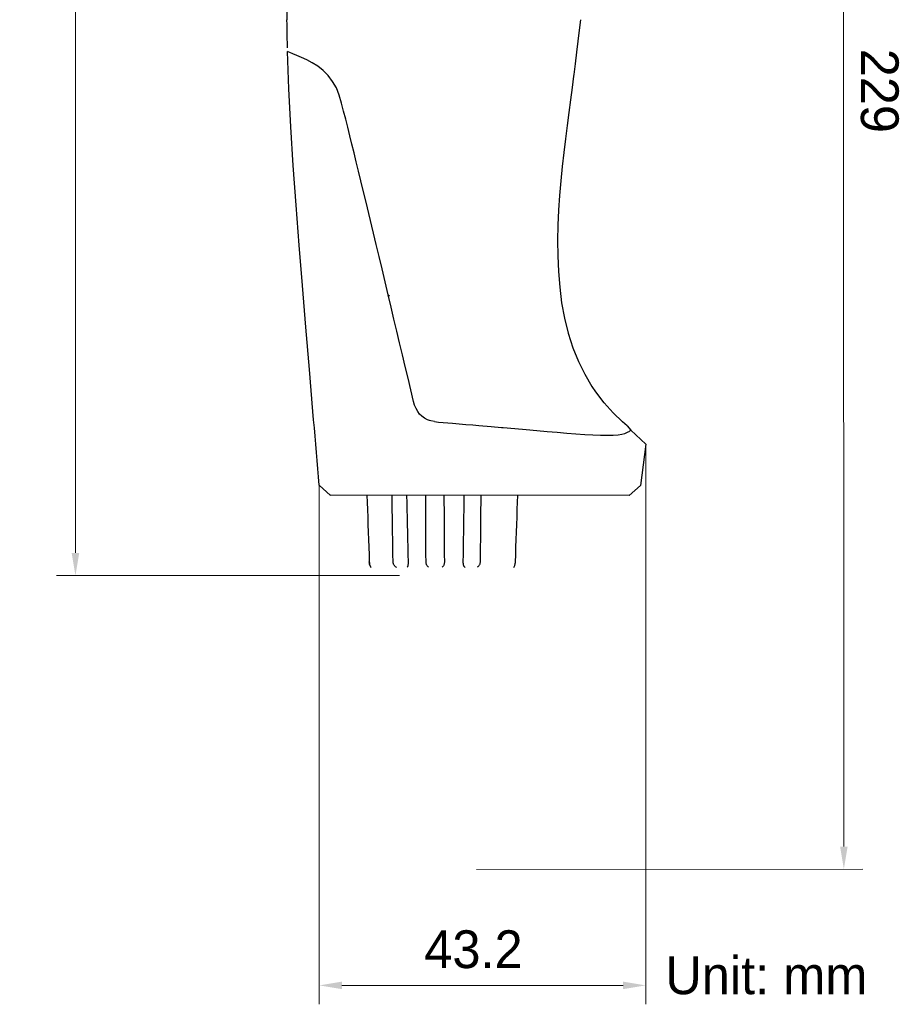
# Model space of a CAD drawing. Header units: millimetres. Extents: x 2329 to 5782, y 1296 to 2780.
# Tile 93 of 123: x 5088 to 5205, y 1484 to 1615. Entities that reach past the tile are written whole.
import ezdxf

# ---------------------------------------------------------------- set-up
doc = ezdxf.new("R2010")
doc.units = ezdxf.units.MM
doc.header["$LTSCALE"] = 0.3
doc.layers.add('00_COMPONENTS', color=7, linetype='Continuous')
doc.layers.add('51__DRAFT_DIMS', color=7, linetype='Continuous')
doc.styles.add('1）', font='兰亭黑 GBK.TTF', dxfattribs={"height": 5})
doc.styles.add('尺寸值样式', font='兰亭黑 GBK.TTF', dxfattribs={"height": 4})
doc.dimstyles.new('1直线标注', dxfattribs={"dimtxt": 4, "dimasz": 3, "dimexe": 2.5, "dimexo": 0, "dimtad": 1, "dimdec": 1, "dimdsep": 46, "dimtxsty": '尺寸值样式', "dimcen": 0, "dimclrd": 8, "dimclre": 8, "dimclrt": 7, "dimadec": 0, "dimazin": 0, "dimtp": 0.001, "dimtm": 0.001, "dimtfac": 1, "dimtdec": 1, "dimtmove": 0, "dimatfit": 0, "dimldrblk": '_FILLED', "dimfxl": 1, "dimtolj": 1, "dimlwd": 15, "dimlwe": 15, "dimarcsym": 0})

# ---------------------------------------------------------------- blocks, each defined once
blk = doc.blocks.new('*D281')
at = {"layer": '51__DRAFT_DIMS', "color": 8, "lineweight": 15}
for p, q in [((5171.06, 1558.63), (5171.06, 1484.49)), ((5127.86, 1553.22), (5127.86, 1484.49)), ((5130.86, 1486.99), (5168.06, 1486.99))]:
    blk.add_line(p, q, dxfattribs=at)
at = {"layer": '51__DRAFT_DIMS', "color": 8}
for points in [[(5130.86, 1487.49), (5130.86, 1486.49), (5127.86, 1486.99)], [(5168.06, 1486.49), (5168.06, 1487.49), (5171.06, 1486.99)]]:
    blk.add_solid(points, dxfattribs=at)
at = {"layer": 'Defpoints', "color": 0}
for p in [(5171.06, 1558.63), (5127.86, 1553.22), (5171.06, 1486.99)]:
    blk.add_point(p, dxfattribs=at)
at = {"layer": '51__DRAFT_DIMS', "color": 7, "insert": (5148.27, 1494.28), "char_height": 5, "attachment_point": 2, "line_spacing_factor": 0.9, "style": '1）'}
blk.add_mtext('\\A1;43.2', dxfattribs=at)
blk = doc.blocks.new('_FILLED')
at = {"color": 0, "linetype": 'ByBlock'}
blk.add_solid([(0, 0), (-1, 0.167), (-1, -0.167)], dxfattribs=at)
blk = doc.blocks.new('*D282')
at = {"layer": '51__DRAFT_DIMS', "color": 8, "lineweight": 15}
for p, q in [((5171.4, 1731.41), (5199.69, 1731.42)), ((5197.29, 1505.37), (5197.19, 1728.42)), ((5148.66, 1502.35), (5199.79, 1502.37))]:
    blk.add_line(p, q, dxfattribs=at)
at = {"layer": '51__DRAFT_DIMS', "color": 8}
for points in [[(5197.69, 1728.42), (5196.69, 1728.42), (5197.19, 1731.42)], [(5196.79, 1505.37), (5197.79, 1505.37), (5197.29, 1502.37)]]:
    blk.add_solid(points, dxfattribs=at)
at = {"layer": 'Defpoints', "color": 0}
for p in [(5171.4, 1731.41), (5197.19, 1731.42), (5148.66, 1502.35)]:
    blk.add_point(p, dxfattribs=at)
at = {"layer": '51__DRAFT_DIMS', "color": 7, "insert": (5204.54, 1605.41), "char_height": 5, "attachment_point": 2, "rotation": 270.0269, "line_spacing_factor": 0.9, "style": '1）'}
blk.add_mtext('\\A1;229', dxfattribs=at)
blk = doc.blocks.new('*D283')
at = {"layer": '51__DRAFT_DIMS', "color": 8, "lineweight": 15}
for p, q in [((5171.4, 1731.41), (5093.09, 1731.41)), ((5095.59, 1544.23), (5095.59, 1728.41)), ((5138.49, 1541.23), (5093.09, 1541.23))]:
    blk.add_line(p, q, dxfattribs=at)
at = {"layer": '51__DRAFT_DIMS', "color": 8}
for points in [[(5096.09, 1728.41), (5095.09, 1728.41), (5095.59, 1731.41)], [(5095.09, 1544.23), (5096.09, 1544.23), (5095.59, 1541.23)]]:
    blk.add_solid(points, dxfattribs=at)
at = {"layer": 'Defpoints', "color": 0}
for p in [(5095.59, 1731.41), (5171.4, 1731.41), (5138.49, 1541.23)]:
    blk.add_point(p, dxfattribs=at)
at = {"layer": '51__DRAFT_DIMS', "color": 7, "insert": (5088.3, 1635.4), "char_height": 5, "attachment_point": 2, "rotation": 90, "line_spacing_factor": 0.9, "style": '1）'}
blk.add_mtext('\\A1;190.2', dxfattribs=at)

msp = doc.modelspace()

# ---------------------------------------------------------------- linework, layer by layer
msp.add_line((5168.61524, 1561.05037), (5169.0791, 1560.47446))
at = {"layer": '00_COMPONENTS'}
for p, q in [((5123.55759, 1616.51527), (5123.5832, 1614.82492)), ((5123.59347, 1614.18611), (5123.58326, 1614.82517)), ((5123.60406, 1613.55694), (5123.59347, 1614.18611)), ((5162.41313, 1614.82517), (5162.25309, 1613.42788)), ((5123.61525, 1612.93483), (5123.60406, 1613.55694)), ((5123.62728, 1612.31693), (5123.61525, 1612.93483)), ((5123.6404, 1611.70037), (5123.62728, 1612.31693)), ((5162.25309, 1613.42788), (5162.0842, 1611.99172)), ((5123.65484, 1611.08224), (5123.6404, 1611.70037)), ((5162.0842, 1611.99172), (5161.90613, 1610.5163)), ((5123.81558, 1605.66264), (5123.63527, 1610.63005)), ((5123.72343, 1610.56964), (5123.63527, 1610.63005)), ((5123.97831, 1610.46807), (5123.72343, 1610.56964)), ((5124.37786, 1610.31795), (5123.97831, 1610.46807)), ((5124.90135, 1610.10395), (5124.37786, 1610.31795)), ((5125.52179, 1609.82412), (5124.90135, 1610.10395)), ((5126.208, 1609.49129), (5125.52179, 1609.82412)), ((5161.90613, 1610.5163), (5161.71916, 1609.00242)), ((5126.93973, 1609.11115), (5126.208, 1609.49129)), ((5127.68488, 1608.66044), (5126.93973, 1609.11115)), ((5128.39237, 1608.1087), (5127.68488, 1608.66044)), ((5161.71916, 1609.00242), (5161.54022, 1607.57988)), ((5129.03732, 1607.43202), (5128.39237, 1608.1087)), ((5129.61808, 1606.64685), (5129.03732, 1607.43202)), ((5161.51206, 1607.35792), (5161.31971, 1605.8528)), ((5161.54022, 1607.57988), (5161.51206, 1607.35792)), ((5130.12321, 1605.78497), (5129.61808, 1606.64685)), ((5130.51168, 1604.83094), (5130.12321, 1605.78497)), ((5161.31971, 1605.8528), (5161.10827, 1604.21245)), ((5124.09096, 1600.62695), (5123.81558, 1605.66264)), ((5130.80466, 1603.79062), (5130.51168, 1604.83094)), ((5131.08379, 1602.72815), (5130.80466, 1603.79062)), ((5161.10827, 1604.21245), (5160.89098, 1602.53028)), ((5131.36807, 1601.66595), (5131.08379, 1602.72815)), ((5160.89098, 1602.53028), (5160.6701, 1600.80882)), ((5124.42631, 1595.50813), (5124.09096, 1600.62695)), ((5131.63598, 1600.58131), (5131.36807, 1601.66595)), ((5131.9076, 1599.47059), (5131.63598, 1600.58131)), ((5160.6701, 1600.80882), (5160.44962, 1599.04825)), ((5132.18867, 1598.33819), (5131.9076, 1599.47059)), ((5132.47366, 1597.18018), (5132.18867, 1598.33819)), ((5160.44962, 1599.04825), (5160.23385, 1597.24147)), ((5132.7632, 1595.98809), (5132.47366, 1597.18018)), ((5160.23385, 1597.24147), (5160.02771, 1595.38254)), ((5124.80637, 1590.29128), (5124.42631, 1595.50813)), ((5133.0593, 1594.76166), (5132.7632, 1595.98809)), ((5160.02771, 1595.38254), (5159.83831, 1593.48413)), ((5133.36438, 1593.50207), (5133.0593, 1594.76166)), ((5133.67955, 1592.20202), (5133.36438, 1593.50207)), ((5159.83831, 1593.48413), (5159.67383, 1591.56242)), ((5134.00438, 1590.86083), (5133.67955, 1592.20202)), ((5159.67383, 1591.56242), (5159.54176, 1589.61569)), ((5125.21722, 1584.99176), (5124.80637, 1590.29128)), ((5135.0392, 1586.58221), (5134.00438, 1590.86083)), ((5159.54176, 1589.61569), (5159.44985, 1587.62505)), ((5159.44985, 1587.62505), (5159.40831, 1585.59629)), ((5135.40712, 1585.05736), (5135.0392, 1586.58221)), ((5125.64529, 1579.65126), (5125.21722, 1584.99176)), ((5135.78654, 1583.47689), (5135.40712, 1585.05736)), ((5159.40831, 1585.59629), (5159.42644, 1583.55468)), ((5136.17743, 1581.83737), (5135.78654, 1583.47689)), ((5159.42644, 1583.55468), (5159.51198, 1581.49241)), ((5136.58, 1580.13978), (5136.17743, 1581.83737)), ((5159.51198, 1581.49241), (5159.67799, 1579.40879)), ((5136.99421, 1578.38938), (5136.58, 1580.13978)), ((5126.09436, 1574.13468), (5125.64529, 1579.65126)), ((5159.67799, 1579.40879), (5159.93858, 1577.34487)), ((5136.9942, 1578.38937), (5137.13653, 1578.28909)), ((5137.37122, 1576.7907), (5136.99421, 1578.38938)), ((5159.93858, 1577.34487), (5160.3081, 1575.31181)), ((5137.74629, 1575.19602), (5137.37122, 1576.7907)), ((5138.11966, 1573.61017), (5137.74629, 1575.19602)), ((5160.3081, 1575.31181), (5160.8003, 1573.32002)), ((5126.55631, 1568.5367), (5126.09436, 1574.13468)), ((5138.49231, 1572.0344), (5138.11966, 1573.61017)), ((5160.8003, 1573.32002), (5161.41762, 1571.40788)), ((5138.86439, 1570.46802), (5138.49231, 1572.0344)), ((5161.41762, 1571.40788), (5162.15367, 1569.59455)), ((5139.23508, 1568.91136), (5138.86439, 1570.46802)), ((5162.15367, 1569.59455), (5163.00035, 1567.88135)), ((5127.0239, 1562.95526), (5126.55631, 1568.5367)), ((5139.60459, 1567.36359), (5139.23508, 1568.91136)), ((5139.97421, 1565.82271), (5139.60459, 1567.36359)), ((5163.00035, 1567.88135), (5163.9469, 1566.27748)), ((5140.34492, 1564.28748), (5139.97421, 1565.82271)), ((5164.44228, 1565.56143), (5163.95729, 1566.28416)), ((5165.55311, 1564.09555), (5164.44228, 1565.56143)), ((5140.48438, 1563.80385), (5140.34492, 1564.28748)), ((5166.73732, 1562.76818), (5165.55311, 1564.09555)), ((5127.11489, 1561.86786), (5127.02293, 1562.95517)), ((5140.66442, 1563.36569), (5140.48438, 1563.80385)), ((5140.88526, 1562.97309), (5140.66442, 1563.36569)), ((5141.14565, 1562.62465), (5140.88526, 1562.97309)), ((5167.98337, 1561.58174), (5166.73732, 1562.76818)), ((5127.20705, 1560.78177), (5127.11489, 1561.86786)), ((5141.44726, 1562.32192), (5141.14565, 1562.62465)), ((5141.79468, 1562.06945), (5141.44726, 1562.32192)), ((5142.18951, 1561.86875), (5141.79468, 1562.06945)), ((5142.44915, 1561.77227), (5142.18951, 1561.86875)), ((5142.63043, 1561.71838), (5142.44915, 1561.77227)), ((5143.11768, 1561.61838), (5142.63043, 1561.71838)), ((5143.11825, 1561.62323), (5143.64854, 1561.56148)), ((5143.64843, 1561.56036), (5145.48759, 1561.41422)), ((5168.61522, 1561.05039), (5167.98337, 1561.58174)), ((5127.2994, 1559.69705), (5127.20705, 1560.78177)), ((5145.48759, 1561.41422), (5147.26662, 1561.26056)), ((5147.26662, 1561.26056), (5148.17124, 1561.1809)), ((5148.17124, 1561.1809), (5148.98269, 1561.10965)), ((5148.98269, 1561.10965), (5150.63129, 1560.96534)), ((5150.63129, 1560.96534), (5151.95899, 1560.84882)), ((5151.95899, 1560.84882), (5152.21628, 1560.82615)), ((5152.21628, 1560.82615), (5153.74832, 1560.69039)), ((5153.74832, 1560.69039), (5155.22765, 1560.55914)), ((5155.22765, 1560.55914), (5156.65172, 1560.43417)), ((5156.65172, 1560.43417), (5158.02578, 1560.31626)), ((5158.02578, 1560.31626), (5159.3487, 1560.20645)), ((5159.3487, 1560.20645), (5160.61828, 1560.10561)), ((5168.28949, 1560.05801), (5168.54903, 1560.15923)), ((5168.54903, 1560.15923), (5168.73531, 1560.25404)), ((5168.73531, 1560.25404), (5168.86838, 1560.33382)), ((5168.86838, 1560.33382), (5168.96434, 1560.3962)), ((5168.96434, 1560.3962), (5169.02993, 1560.44008)), ((5169.02993, 1560.44008), (5169.0668, 1560.46567)), ((5169.0668, 1560.46567), (5169.07909, 1560.47446)), ((5169.0791, 1560.47446), (5171.06306, 1558.62707)), ((5127.39192, 1558.61397), (5127.2994, 1559.69705)), ((5160.61828, 1560.10561), (5161.83738, 1560.01417)), ((5161.83738, 1560.01417), (5162.99443, 1559.9357)), ((5162.99443, 1559.9357), (5164.07494, 1559.87509)), ((5164.07494, 1559.87509), (5165.07353, 1559.83603)), ((5165.07353, 1559.83603), (5165.41984, 1559.82775)), ((5165.41984, 1559.82775), (5165.97591, 1559.82221)), ((5165.97591, 1559.82221), (5166.76102, 1559.83821)), ((5166.76102, 1559.83821), (5167.41513, 1559.88781)), ((5167.41513, 1559.88781), (5167.92357, 1559.96432)), ((5167.92357, 1559.96432), (5168.28949, 1560.05801)), ((5127.48462, 1557.53255), (5127.39192, 1558.61397)), ((5171.06299, 1558.627), (5170.36973, 1553.16338)), ((5127.57753, 1556.45257), (5127.48462, 1557.53255)), ((5127.67066, 1555.37405), (5127.57753, 1556.45257)), ((5127.764, 1554.29724), (5127.67066, 1555.37405)), ((5127.85753, 1553.22229), (5127.764, 1554.29724)), ((5129.35185, 1551.85257), (5127.85753, 1553.22229)), ((5168.88164, 1551.85219), (5170.36973, 1553.16338)), ((5168.88163, 1551.84355), (5129.35186, 1551.87474)), ((5134.16775, 1551.84333), (5134.19984, 1550.9448)), ((5137.50217, 1550.88466), (5137.48722, 1551.84489)), ((5139.42608, 1551.8458), (5139.44777, 1550.88562)), ((5141.98003, 1550.8867), (5141.98063, 1551.84701)), ((5144.35832, 1551.84812), (5144.36597, 1550.88842)), ((5147.03935, 1550.88912), (5147.05523, 1551.84939)), ((5149.23463, 1551.85042), (5149.22633, 1550.89071)), ((5154.10019, 1550.95412), (5154.13143, 1551.85272)), ((5134.19984, 1550.9448), (5134.23481, 1549.96494)), ((5134.23481, 1549.96494), (5134.26994, 1548.98051)), ((5137.51747, 1549.92029), (5137.50217, 1550.88466)), ((5137.53311, 1548.95179), (5137.51747, 1549.92029)), ((5139.44777, 1550.88562), (5139.46933, 1549.92129)), ((5139.46933, 1549.92129), (5139.49074, 1548.95281)), ((5141.97974, 1549.92227), (5141.98003, 1550.8867)), ((5141.97977, 1548.95372), (5141.97974, 1549.92227)), ((5144.36597, 1550.88842), (5144.37335, 1549.92445)), ((5144.37335, 1549.92445), (5144.38045, 1548.9562)), ((5147.0082, 1548.95619), (5147.02367, 1549.92472)), ((5147.02367, 1549.92472), (5147.03935, 1550.88912)), ((5149.21768, 1549.92674), (5149.2087, 1548.95849)), ((5149.22633, 1550.89071), (5149.21768, 1549.92674)), ((5154.03194, 1548.98972), (5154.06613, 1549.97421)), ((5154.06613, 1549.97421), (5154.10019, 1550.95412)), ((5134.26994, 1548.98051), (5134.3052, 1547.9915)), ((5137.54908, 1547.97915), (5137.53311, 1548.95179)), ((5139.49074, 1548.95281), (5139.51202, 1547.98018)), ((5141.9801, 1547.98106), (5141.97977, 1548.95372)), ((5144.38045, 1548.9562), (5144.38729, 1547.98369)), ((5146.99292, 1547.98352), (5147.0082, 1548.95619)), ((5149.2087, 1548.95849), (5149.19939, 1547.98598)), ((5153.9976, 1548.00067), (5154.03194, 1548.98972)), ((5134.3052, 1547.9915), (5134.34062, 1546.9979)), ((5137.56539, 1547.00238), (5137.54908, 1547.97915)), ((5139.51202, 1547.98018), (5139.53316, 1547.00341)), ((5141.98074, 1547.00428), (5141.9801, 1547.98106)), ((5144.38729, 1547.98369), (5144.39386, 1547.00691)), ((5146.97785, 1547.00673), (5146.99292, 1547.98352)), ((5149.19939, 1547.98598), (5149.18975, 1547.00919)), ((5153.96311, 1547.00704), (5153.9976, 1548.00067)), ((5134.34062, 1546.9979), (5134.37618, 1545.99973)), ((5134.37618, 1545.99973), (5134.41189, 1544.99698)), ((5137.58204, 1546.02146), (5137.56539, 1547.00238)), ((5137.59905, 1545.03639), (5137.58204, 1546.02146)), ((5139.53316, 1547.00341), (5139.55415, 1546.02249)), ((5139.55415, 1546.02249), (5139.57498, 1545.03742)), ((5141.9817, 1546.02337), (5141.98074, 1547.00428)), ((5141.983, 1545.03835), (5141.9817, 1546.02337)), ((5144.39386, 1547.00691), (5144.40014, 1546.02586)), ((5144.40014, 1546.02586), (5144.40613, 1545.04053)), ((5146.94835, 1545.04076), (5146.96299, 1546.02581)), ((5146.96299, 1546.02581), (5146.97785, 1547.00673)), ((5149.17976, 1546.02813), (5149.16942, 1545.04279)), ((5149.18975, 1547.00919), (5149.17976, 1546.02813)), ((5153.89373, 1545.00608), (5153.92849, 1546.00885)), ((5153.92849, 1546.00885), (5153.96311, 1547.00704)), ((5134.41189, 1544.99698), (5134.44774, 1543.98965)), ((5137.61641, 1544.04718), (5137.59905, 1545.03639)), ((5139.57498, 1545.03742), (5139.59567, 1544.0482)), ((5141.98462, 1544.04921), (5141.983, 1545.03835)), ((5144.40613, 1545.04053), (5144.41184, 1544.05094)), ((5146.93392, 1544.05158), (5146.94835, 1545.04076)), ((5149.16942, 1545.04279), (5149.15874, 1544.05318)), ((5153.85882, 1543.99874), (5153.89373, 1545.00608)), ((5134.44774, 1543.98965), (5134.48124, 1543.04798)), ((5137.63411, 1543.05383), (5137.61641, 1544.04718)), ((5139.59567, 1544.0482), (5139.61621, 1543.05484)), ((5141.98655, 1543.05596), (5141.98462, 1544.04921)), ((5144.41184, 1544.05094), (5144.41727, 1543.05707)), ((5146.9197, 1543.05828), (5146.93392, 1544.05158)), ((5149.15874, 1544.05318), (5149.14772, 1543.05929)), ((5153.82621, 1543.05707), (5153.85882, 1543.99874)), ((5134.48235, 1543.04806), (5134.48124, 1543.04798)), ((5134.48124, 1543.04798), (5134.48961, 1542.93273)), ((5134.48968, 1542.94251), (5134.48235, 1543.04806)), ((5134.48961, 1542.93273), (5134.50515, 1542.82552)), ((5134.50407, 1542.83782), (5134.48968, 1542.94251)), ((5134.52544, 1542.73451), (5134.50407, 1542.83782)), ((5134.50515, 1542.82552), (5134.52802, 1542.71996)), ((5134.55381, 1542.63276), (5134.52544, 1542.73451)), ((5134.52802, 1542.71996), (5134.55801, 1542.61672)), ((5134.58896, 1542.53342), (5134.55381, 1542.63276)), ((5134.55801, 1542.61672), (5134.59493, 1542.51622)), ((5134.63026, 1542.4379), (5134.58896, 1542.53342)), ((5134.59493, 1542.51622), (5134.63829, 1542.41952)), ((5134.67757, 1542.34613), (5134.63026, 1542.4379)), ((5134.63829, 1542.41952), (5134.6876, 1542.32726)), ((5137.6397, 1542.97249), (5137.63411, 1543.05383)), ((5137.65128, 1542.8944), (5137.6397, 1542.97249)), ((5137.66885, 1542.81954), (5137.65128, 1542.8944)), ((5137.69258, 1542.74781), (5137.66885, 1542.81954)), ((5137.72235, 1542.67932), (5137.69258, 1542.74781)), ((5137.75769, 1542.61442), (5137.72235, 1542.67932)), ((5137.7983, 1542.55312), (5137.75769, 1542.61442)), ((5137.84446, 1542.4954), (5137.7983, 1542.55312)), ((5137.89647, 1542.44161), (5137.84446, 1542.4954)), ((5137.95431, 1542.39164), (5137.89647, 1542.44161)), ((5138.01783, 1542.3456), (5137.95431, 1542.39164)), ((5138.08719, 1542.30418), (5138.01783, 1542.3456)), ((5139.51631, 1542.38373), (5139.48849, 1542.33854)), ((5139.53982, 1542.43333), (5139.51631, 1542.38373)), ((5139.55944, 1542.48735), (5139.53982, 1542.43333)), ((5139.57559, 1542.54578), (5139.55944, 1542.48735)), ((5139.58862, 1542.60809), (5139.57559, 1542.54578)), ((5139.59894, 1542.6744), (5139.58862, 1542.60809)), ((5139.60677, 1542.7446), (5139.59894, 1542.6744)), ((5139.61223, 1542.81783), (5139.60677, 1542.7446)), ((5139.61549, 1542.89381), (5139.61223, 1542.81783)), ((5139.61678, 1542.97281), (5139.61549, 1542.89381)), ((5139.61621, 1543.05484), (5139.61678, 1542.97281)), ((5141.99029, 1542.9731), (5141.98655, 1543.05596)), ((5141.99941, 1542.89348), (5141.99029, 1542.9731)), ((5142.01401, 1542.8171), (5141.99941, 1542.89348)), ((5142.03435, 1542.74371), (5142.01401, 1542.8171)), ((5142.0604, 1542.67355), (5142.03435, 1542.74371)), ((5142.09177, 1542.60734), (5142.0604, 1542.67355)), ((5142.12843, 1542.54516), (5142.09177, 1542.60734)), ((5142.17072, 1542.48693), (5142.12843, 1542.54516)), ((5142.2188, 1542.43306), (5142.17072, 1542.48693)), ((5142.27288, 1542.38357), (5142.2188, 1542.43306)), ((5142.33308, 1542.33845), (5142.27288, 1542.38357)), ((5144.16425, 1542.37772), (5144.10983, 1542.3335)), ((5144.21296, 1542.4267), (5144.16425, 1542.37772)), ((5144.25622, 1542.48056), (5144.21296, 1542.4267)), ((5144.29424, 1542.53917), (5144.25622, 1542.48056)), ((5144.32694, 1542.60206), (5144.29424, 1542.53917)), ((5144.35464, 1542.66944), (5144.32694, 1542.60206)), ((5144.37746, 1542.74109), (5144.35464, 1542.66944)), ((5144.39503, 1542.8158), (5144.37746, 1542.74109)), ((5144.40734, 1542.89316), (5144.39503, 1542.8158)), ((5144.41472, 1542.97359), (5144.40734, 1542.89316)), ((5144.41727, 1543.05707), (5144.41472, 1542.97359)), ((5146.92049, 1542.97645), (5146.9197, 1543.05828)), ((5146.92417, 1542.89795), (5146.92049, 1542.97645)), ((5146.93085, 1542.82277), (5146.92417, 1542.89795)), ((5146.94076, 1542.75081), (5146.93085, 1542.82277)), ((5146.95403, 1542.68218), (5146.94076, 1542.75081)), ((5146.9706, 1542.61724), (5146.95403, 1542.68218)), ((5146.99059, 1542.55601), (5146.9706, 1542.61724)), ((5147.01442, 1542.49848), (5146.99059, 1542.55601)), ((5147.04258, 1542.44491), (5147.01442, 1542.49848)), ((5147.07541, 1542.39521), (5147.04258, 1542.44491)), ((5147.11331, 1542.34949), (5147.07541, 1542.39521)), ((5147.15693, 1542.30832), (5147.11331, 1542.34949)), ((5148.82556, 1542.3887), (5148.76112, 1542.34358)), ((5148.88417, 1542.43815), (5148.82556, 1542.3887)), ((5148.93699, 1542.49193), (5148.88417, 1542.43815)), ((5148.98398, 1542.55004), (5148.93699, 1542.49193)), ((5149.02517, 1542.6121), (5148.98398, 1542.55004)), ((5149.06082, 1542.67822), (5149.02517, 1542.6121)), ((5149.09077, 1542.74829), (5149.06082, 1542.67822)), ((5149.11444, 1542.82151), (5149.09077, 1542.74829)), ((5149.13167, 1542.89762), (5149.11444, 1542.82151)), ((5149.14275, 1542.97688), (5149.13167, 1542.89762)), ((5149.14772, 1543.05929), (5149.14275, 1542.97688)), ((5153.60619, 1542.31191), (5153.65251, 1542.39436)), ((5153.65251, 1542.39436), (5153.69389, 1542.4802)), ((5153.69389, 1542.4802), (5153.73023, 1542.5695)), ((5153.73023, 1542.5695), (5153.76117, 1542.66178)), ((5153.76117, 1542.66178), (5153.78636, 1542.75628)), ((5153.78636, 1542.75628), (5153.80566, 1542.85271)), ((5153.82276, 1543.05711), (5153.80337, 1543.05765)), ((5153.80566, 1542.85271), (5153.81888, 1542.95057)), ((5153.81888, 1542.95057), (5153.82621, 1543.05707)), ((5153.82605, 1543.05706), (5153.82276, 1543.05711)), ((5153.82621, 1543.05707), (5153.82605, 1543.05706))]:
    msp.add_line(p, q, dxfattribs=at)

# ---------------------------------------------------------------- texts
at = {"color": 0, "insert": (5173.65464, 1490.82398), "char_height": 5, "attachment_point": 1, "style": '1）'}
msp.add_mtext('Unit: mm', dxfattribs=at)

# ---------------------------------------------------------------- dimensions: what is measured, and where the dimension line sits
at = {"layer": '51__DRAFT_DIMS'}
for base, p1, angle, text, picture, middle in [((5095.59203, 1731.40917), (5138.49237, 1541.22679), 90, '190.2', '*D283', (5095.59203, 1635.39946)), ((5197.18531, 1731.42129), (5148.65974, 1502.35014), 90.0269455, '229', '*D282', (5197.24457, 1605.40923))]:
    dim = msp.add_linear_dim(base=base, p1=p1, p2=(5171.39865, 1731.40917), angle=angle, text=text, dimstyle='1直线标注', override={"dimtxsty": '1）'}, dxfattribs=at)
    dim.commit()
    dim.dimension.update_dxf_attribs({"geometry": picture, "text_midpoint": middle, "dimtype": 160})
dim = msp.add_linear_dim(base=(5171.06361, 1486.98697), p1=(5127.85753, 1553.22229), p2=(5171.06361, 1558.62655), text='43.2', dimstyle='1直线标注', override={"dimtxsty": '1）'}, dxfattribs=at)
dim.commit()
dim.dimension.update_dxf_attribs({"geometry": '*D281', "text_midpoint": (5148.27135, 1486.98697), "dimtype": 160})

doc.saveas('drawing.dxf')
